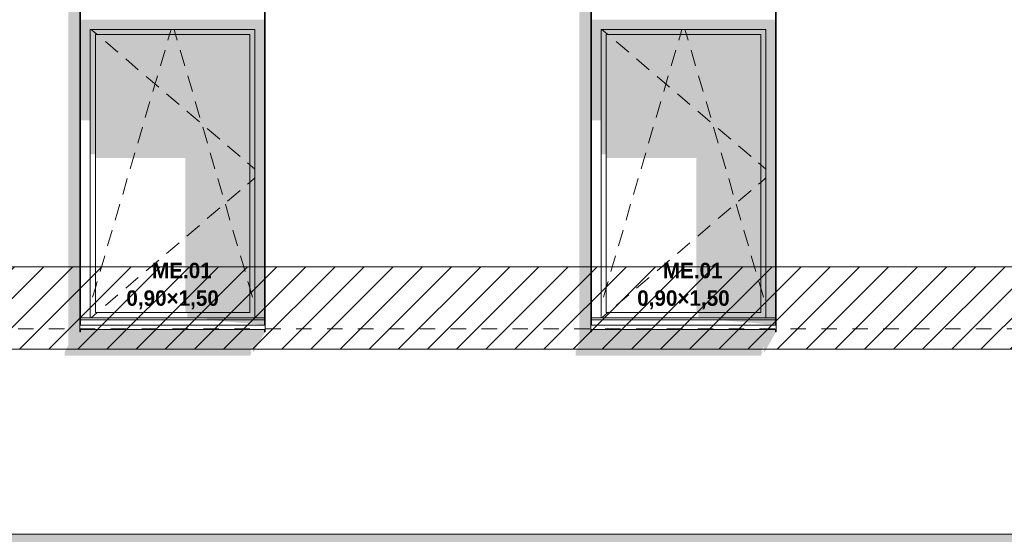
# Model space of a CAD drawing. Header units: millimetres. Extents: x 22784 to 62337, y -53000 to 10500.
# Tile 11 of 26: x 33001 to 37781, y -1 to 2497. Entities that reach past the tile are written whole.
import ezdxf

# ---------------------------------------------------------------- set-up
doc = ezdxf.new("R2010")
doc.units = ezdxf.units.MM
doc.header["$MEASUREMENT"] = 0
doc.linetypes.add('_TIRET COURT 1', pattern=[150, 75, -75])
for name, color, linetype in [('Nouveau_0', 7, 'Continuous'), ('Nouveau_2D - Dessin général', 7, 'Continuous'), ('Nouveau_2D - Etiquettes 50ème', 7, 'Continuous'), ('Nouveau__Murs ext - Bardages', 7, 'Continuous'), ('Nouveau__Murs ext - Périphériques', 7, 'Continuous'), ('Nouveau_Exter - Environnement', 7, 'Continuous'), ('Nouveau_Fenêtres Archicad', 7, 'Continuous')]:
    doc.layers.add(name, color=color, linetype=linetype)
doc.styles.add('STYLE_GENERE_4', font='GOTHIC.TTF')

# ---------------------------------------------------------------- blocks, each defined once
blk = doc.blocks.new('Élément de coupe_4')
at = {"layer": 'Nouveau__Murs ext - Périphériques', "linetype": 'Continuous', "lineweight": 13}
for points in [[(33219.5, 885.3), (33219.5, 865.3), (34119.5, 865.3), (34126.5, 887.5), (34120.7, 887.5), (34134, 911.8), (34134, 884.3), (34137, 884.3), (34193, 982), (34190, 982), (34190, 993.4), (33296, 993.4), (33296, 982), (33293, 982), (33293, 3560), (33237, 3560), (33237, 917.3)], [(35699.5, 865.3), (36599.5, 865.3), (36606.5, 887.5), (36600.7, 887.5), (36614, 911.8), (36614, 884.3), (36617, 884.3), (36673, 982), (36670, 982), (36670, 993.4), (35776, 993.4), (35776, 982), (35773, 982), (35773, 3560), (35717, 3560), (35717, 917.3), (35699.5, 885.3)]]:
    blk.add_hatch(color=7, dxfattribs=at).paths.add_polyline_path(points)
at = {"layer": 'Nouveau__Murs ext - Périphériques', "color": 7, "linetype": 'Continuous', "lineweight": 5}
blk.add_line((39868, 0), (27618, 0), dxfattribs=at)
blk = doc.blocks.new('Élément de coupe_18')
at = {"layer": 'Nouveau_Fenêtres Archicad', "linetype": 'Continuous', "lineweight": 13}
for points in [[(34190, 2497), (33296, 2497), (33296, 2450), (33343, 2450), (34143, 2450), (34190, 2450)], [(33296, 2450), (33296, 2008.7), (33343, 2008.7), (33343, 2450)], [(34143, 2450), (33343, 2450), (33343, 2425), (33368, 2425), (34118, 2425), (34143, 2425)], [(34143, 2450), (34143, 1050), (34190, 1050), (34190, 2450)], [(33368, 2425), (33343, 2425), (33343, 1843.9), (33368, 1843.9)], [(34118, 2425), (33368, 2425), (33368, 1825.6), (33804.9, 1825.6), (33804.9, 1075), (34118, 1075)], [(34118, 2425), (34118, 1075), (34143, 1075), (34143, 2425)], [(34143, 1075), (33815.4, 1075), (33815.4, 1050), (34143, 1050)], [(33910.6, 1050), (33910.6, 1040), (34190, 1040), (34190, 1050)], [(34190, 1015), (34190, 1040), (33910.6, 1040)]]:
    blk.add_hatch(color=7, dxfattribs=at).paths.add_polyline_path(points)
at = {"layer": 'Nouveau_Fenêtres Archicad', "color": 7, "linetype": 'Continuous', "lineweight": 13}
for p, q in [((33343, 2450), (33343, 1050)), ((34143, 2450), (33343, 2450)), ((33347.3, 2450), (33376.6, 2425)), ((33728.3, 2425), (33735.7, 2450)), ((33757.7, 2425), (33750.3, 2450)), ((34143, 1050), (34143, 2450)), ((33368, 2425), (33368, 1075)), ((34118, 2425), (33368, 2425)), ((33376.6, 2425), (33378.9, 2423.1)), ((33416.9, 2390.6), (33477.8, 2338.7)), ((33720.2, 2397.3), (33720.5, 2398.2)), ((33720.5, 2398.2), (33728.3, 2425)), ((33765.5, 2398.2), (33757.7, 2425)), ((33765.8, 2397.3), (33765.5, 2398.2)), ((34118, 1075), (34118, 2425)), ((33683.7, 2272.5), (33706.2, 2349.3)), ((33802.3, 2272.5), (33779.8, 2349.3)), ((33515.8, 2306.3), (33576.7, 2254.4)), ((33614.7, 2221.9), (33675.6, 2170)), ((33647.1, 2147.8), (33669.6, 2224.5)), ((33838.9, 2147.8), (33816.4, 2224.5)), ((33713.6, 2137.5), (33774.5, 2085.6)), ((33610.5, 2023), (33633, 2099.8)), ((33875.5, 2023), (33853, 2099.8)), ((33812.5, 2053.2), (33873.4, 2001.3)), ((33574, 1898.3), (33596.5, 1975)), ((33912, 1898.3), (33889.5, 1975)), ((33911.5, 1968.8), (33972.3, 1916.9)), ((34010.4, 1884.5), (34071.2, 1832.5)), ((33537.4, 1773.5), (33559.9, 1850.3)), ((33948.6, 1773.5), (33926.1, 1850.3)), ((34107.1, 1801.9), (34118, 1792.6)), ((34118, 1792.6), (34143, 1771.3)), ((33500.8, 1648.8), (33523.3, 1725.5)), ((33985.2, 1648.8), (33962.7, 1725.5)), ((34118, 1707.4), (34143, 1728.7)), ((34107.1, 1698.1), (34118, 1707.4)), ((34010.4, 1615.5), (34071.2, 1667.5)), ((33464.3, 1524), (33486.8, 1600.8)), ((33911.5, 1531.2), (33972.3, 1583.1)), ((34021.7, 1524), (33999.2, 1600.8)), ((33812.5, 1446.8), (33873.4, 1498.7)), ((33427.7, 1399.3), (33450.2, 1476)), ((34058.3, 1399.3), (34035.8, 1476)), ((33713.6, 1362.5), (33774.5, 1414.4)), ((33391.1, 1274.5), (33413.6, 1351.3)), ((34094.9, 1274.5), (34072.4, 1351.3)), ((33614.7, 1278.1), (33675.6, 1330)), ((33515.8, 1193.7), (33576.7, 1245.6)), ((33354.6, 1149.8), (33368, 1195.6)), ((33368, 1195.6), (33377.1, 1226.5)), ((34118, 1195.6), (34108.9, 1226.5)), ((34131.4, 1149.8), (34118, 1195.6)), ((33416.9, 1109.4), (33477.8, 1161.3)), ((33347.3, 1050), (33376.6, 1075)), ((33368, 1075), (34118, 1075)), ((33376.6, 1075), (33378.9, 1076.9)), ((33293, 1015), (33293, 1013.4)), ((33293, 1013.4), (33293, 993.4)), ((34193, 1013.4), (33293, 1013.4)), ((34190, 1050), (33296, 1050)), ((34190, 1040), (33296, 1040)), ((34193, 1015), (34193, 1013.4)), ((34193, 1013.4), (34193, 993.4)), ((34193, 993.4), (33293, 993.4))]:
    blk.add_line(p, q, dxfattribs=at)
blk = doc.blocks.new('Élément de coupe_19')
at = {"layer": 'Nouveau_Fenêtres Archicad', "linetype": 'Continuous', "lineweight": 13}
for points in [[(36670, 2497), (35776, 2497), (35776, 2450), (35823, 2450), (36623, 2450), (36670, 2450)], [(35776, 2450), (35776, 2008.7), (35823, 2008.7), (35823, 2450)], [(36623, 2450), (35823, 2450), (35823, 2425), (35848, 2425), (36598, 2425), (36623, 2425)], [(36623, 2450), (36623, 1050), (36670, 1050), (36670, 2450)], [(35848, 2425), (35823, 2425), (35823, 1843.9), (35848, 1843.9)], [(36598, 2425), (35848, 2425), (35848, 1825.6), (36284.9, 1825.6), (36284.9, 1075), (36598, 1075)], [(36598, 2425), (36598, 1075), (36623, 1075), (36623, 2425)], [(36623, 1075), (36295.4, 1075), (36295.4, 1050), (36623, 1050)], [(36390.6, 1050), (36390.6, 1040), (36670, 1040), (36670, 1050)], [(36390.6, 1040), (36670, 1015), (36670, 1040)]]:
    blk.add_hatch(color=7, dxfattribs=at).paths.add_polyline_path(points)
at = {"layer": 'Nouveau_Fenêtres Archicad', "color": 7, "linetype": 'Continuous', "lineweight": 13}
for p, q in [((35823, 2450), (35823, 1050)), ((36623, 2450), (35823, 2450)), ((35827.3, 2450), (35856.6, 2425)), ((36208.3, 2425), (36215.7, 2450)), ((36237.7, 2425), (36230.3, 2450)), ((36623, 1050), (36623, 2450)), ((35848, 2425), (35848, 1075)), ((36598, 2425), (35848, 2425)), ((35856.6, 2425), (35858.9, 2423.1)), ((35896.9, 2390.6), (35957.8, 2338.7)), ((36200.2, 2397.3), (36200.5, 2398.2)), ((36200.5, 2398.2), (36208.3, 2425)), ((36245.5, 2398.2), (36237.7, 2425)), ((36245.8, 2397.3), (36245.5, 2398.2)), ((36598, 1075), (36598, 2425)), ((36163.7, 2272.5), (36186.2, 2349.3)), ((36282.3, 2272.5), (36259.8, 2349.3)), ((35995.8, 2306.3), (36056.7, 2254.4)), ((36094.7, 2221.9), (36155.6, 2170)), ((36127.1, 2147.8), (36149.6, 2224.5)), ((36318.9, 2147.8), (36296.4, 2224.5)), ((36193.6, 2137.5), (36254.5, 2085.6)), ((36090.5, 2023), (36113, 2099.8)), ((36355.5, 2023), (36333, 2099.8)), ((36292.5, 2053.2), (36353.4, 2001.3)), ((36054, 1898.3), (36076.5, 1975)), ((36392, 1898.3), (36369.5, 1975)), ((36391.5, 1968.8), (36452.3, 1916.9)), ((36490.4, 1884.5), (36551.2, 1832.5)), ((36017.4, 1773.5), (36039.9, 1850.3)), ((36428.6, 1773.5), (36406.1, 1850.3)), ((36587.1, 1801.9), (36598, 1792.6)), ((36598, 1792.6), (36623, 1771.3)), ((35980.8, 1648.8), (36003.3, 1725.5)), ((36465.2, 1648.8), (36442.7, 1725.5)), ((36598, 1707.4), (36623, 1728.7)), ((36587.1, 1698.1), (36598, 1707.4)), ((36490.4, 1615.5), (36551.2, 1667.5)), ((35944.3, 1524), (35966.8, 1600.8)), ((36391.5, 1531.2), (36452.3, 1583.1)), ((36501.7, 1524), (36479.2, 1600.8)), ((36292.5, 1446.8), (36353.4, 1498.7)), ((35907.7, 1399.3), (35930.2, 1476)), ((36538.3, 1399.3), (36515.8, 1476)), ((36193.6, 1362.5), (36254.5, 1414.4)), ((35871.1, 1274.5), (35893.6, 1351.3)), ((36574.9, 1274.5), (36552.4, 1351.3)), ((36094.7, 1278.1), (36155.6, 1330)), ((35995.8, 1193.7), (36056.7, 1245.6)), ((35834.6, 1149.8), (35848, 1195.6)), ((35848, 1195.6), (35857.1, 1226.5)), ((36598, 1195.6), (36588.9, 1226.5)), ((36611.4, 1149.8), (36598, 1195.6)), ((35896.9, 1109.4), (35957.8, 1161.3)), ((35827.3, 1050), (35856.6, 1075)), ((35848, 1075), (36598, 1075)), ((35856.6, 1075), (35858.9, 1076.9)), ((35773, 1015), (35773, 1013.4)), ((35773, 1013.4), (35773, 993.4)), ((36673, 1013.4), (35773, 1013.4)), ((36670, 1050), (35776, 1050)), ((36670, 1040), (35776, 1040)), ((36673, 1015), (36673, 1013.4)), ((36673, 1013.4), (36673, 993.4)), ((36673, 993.4), (35773, 993.4))]:
    blk.add_line(p, q, dxfattribs=at)
blk = doc.blocks.new('Élément de coupe_167')
at = {"layer": 'Nouveau__Murs ext - Bardages', "linetype": 'Continuous', "lineweight": 13}
for points in [[(33296, 4553.4), (33293, 4553.4), (33293, 4522.9), (33296, 4522.9)], [(33293, 982), (33296, 982), (33296, 993.4), (33293, 993.4)]]:
    blk.add_hatch(color=7, dxfattribs=at).paths.add_polyline_path(points)
at = {"layer": 'Nouveau__Murs ext - Bardages', "color": 7, "linetype": 'Continuous', "lineweight": 13}
for p, q in [((33293, 6857), (33296, 6857)), ((33293, 4575), (33293, 6857)), ((33296, 6060), (33296, 6857)), ((33296, 6057), (33296, 6060)), ((33296, 4575), (33296, 6057)), ((33293, 1015), (33293, 4553.4)), ((33296, 2500), (33296, 4553.4)), ((33296, 2497), (33296, 2500)), ((33296, 1015), (33296, 2497)), ((33293, 982), (33293, 993.4)), ((33293, 982), (33296, 982)), ((33296, 982), (33296, 993.4))]:
    blk.add_line(p, q, dxfattribs=at)
blk = doc.blocks.new('Élément de coupe_168')
at = {"layer": 'Nouveau__Murs ext - Bardages', "color": 7, "linetype": 'Continuous', "lineweight": 13}
for p, q in [((34190, 6857), (34193, 6857)), ((34190, 6060), (34190, 6857)), ((34193, 4575), (34193, 6857)), ((34190, 6057), (34190, 6060)), ((34190, 4575), (34190, 6057)), ((34190, 2500), (34190, 4553.4)), ((34193, 1015), (34193, 4553.4)), ((34190, 2497), (34190, 2500)), ((34190, 1015), (34190, 2497)), ((34190, 982), (34190, 993.4)), ((34190, 982), (34193, 982)), ((34193, 982), (34193, 993.4))]:
    blk.add_line(p, q, dxfattribs=at)
blk = doc.blocks.new('Élément de coupe_174')
at = {"layer": 'Nouveau__Murs ext - Bardages', "linetype": 'Continuous', "lineweight": 13}
for points in [[(35776, 4553.4), (35773, 4553.4), (35773, 4522.9), (35776, 4522.9)], [(35773, 982), (35776, 982), (35776, 993.4), (35773, 993.4)]]:
    blk.add_hatch(color=7, dxfattribs=at).paths.add_polyline_path(points)
at = {"layer": 'Nouveau__Murs ext - Bardages', "color": 7, "linetype": 'Continuous', "lineweight": 13}
for p, q in [((35773, 6857), (35776, 6857)), ((35773, 4575), (35773, 6857)), ((35776, 6060), (35776, 6857)), ((35776, 6057), (35776, 6060)), ((35776, 4575), (35776, 6057)), ((35773, 1015), (35773, 4553.4)), ((35776, 2500), (35776, 4553.4)), ((35776, 2497), (35776, 2500)), ((35776, 1015), (35776, 2497)), ((35773, 982), (35773, 993.4)), ((35773, 982), (35776, 982)), ((35776, 982), (35776, 993.4))]:
    blk.add_line(p, q, dxfattribs=at)
blk = doc.blocks.new('Élément de coupe_175')
at = {"layer": 'Nouveau__Murs ext - Bardages', "color": 7, "linetype": 'Continuous', "lineweight": 13}
for p, q in [((36670, 6857), (36673, 6857)), ((36670, 6060), (36670, 6857)), ((36673, 4575), (36673, 6857)), ((36670, 6057), (36670, 6060)), ((36670, 4575), (36670, 6057)), ((36670, 2500), (36670, 4553.4)), ((36673, 1015), (36673, 4553.4)), ((36670, 2497), (36670, 2500)), ((36670, 1015), (36670, 2497)), ((36670, 982), (36670, 993.4)), ((36670, 982), (36673, 982)), ((36673, 982), (36673, 993.4))]:
    blk.add_line(p, q, dxfattribs=at)
blk = doc.blocks.new('Élément de coupe_224')
at = {"layer": 'Nouveau_Exter - Environnement', "linetype": 'Continuous', "lineweight": 13}
blk.add_hatch(color=7, dxfattribs=at).paths.add_polyline_path([(24722, 0), (24722, -122.1), (24916.7, -122.1), (24722, -461.5), (24722, -1000), (24958, -1000), (24958, -50), (25438, -50), (25438, -122.1), (27391, -122.1), (27391, -134.3), (27541, -134.3), (27548, -122.1), (39791, -122.1), (39791, -134.3), (39941, -134.3), (39948, -122.1), (52191, -122.1), (52191, -134.3), (52341, -134.3), (52348, -122.1), (59573, -122.1), (59573, -134.3), (59723, -134.3), (59730, -122.1), (60178, -122.1), (60178, 0)])

msp = doc.modelspace()

# ---------------------------------------------------------------- hatches: boundary and pattern name
at = {"layer": 'Nouveau_0', "linetype": 'Continuous', "lineweight": 0}
h = msp.add_hatch(dxfattribs=at)
h.set_pattern_fill('Blocs_maçonnerie', color=112, style=0, pattern_type=2)
h.set_pattern_definition([(45, (0, 0), (-70.71068, 70.71068), [])])
h.paths.add_polyline_path([(24231.683, 1297.603), (60817.947, 1297.603), (60817.947, 897.603), (24231.683, 897.603)])

# ---------------------------------------------------------------- linework, layer by layer
at = {"layer": 'Nouveau_0', "color": 112, "linetype": 'Continuous', "lineweight": 0, "flags": 128}
msp.add_lwpolyline([(24231.683, 1297.603), (60817.947, 1297.603), (60817.947, 897.603), (24231.683, 897.603)], close=True, dxfattribs=at)
at = {"layer": 'Nouveau_2D - Dessin général', "color": 7, "linetype": '_TIRET COURT 1', "lineweight": 13}
msp.add_line((60817.947, 995.86), (23876.81, 995.86), dxfattribs=at)

# ---------------------------------------------------------------- block references
at = {"layer": 'Nouveau__Murs ext - Bardages', "lineweight": 0}
for name in ['Élément de coupe_167', 'Élément de coupe_168', 'Élément de coupe_174', 'Élément de coupe_175']:
    msp.add_blockref(name, (0, 0), dxfattribs=at)
at = {"layer": 'Nouveau__Murs ext - Périphériques', "lineweight": 0}
msp.add_blockref('Élément de coupe_4', (0, 0), dxfattribs=at)
at = {"layer": 'Nouveau_Exter - Environnement', "lineweight": 0}
msp.add_blockref('Élément de coupe_224', (0, 0), dxfattribs=at)
at = {"layer": 'Nouveau_Fenêtres Archicad', "lineweight": 0}
for name in ['Élément de coupe_18', 'Élément de coupe_19']:
    msp.add_blockref(name, (0, 0), dxfattribs=at)

# ---------------------------------------------------------------- texts
at = {"layer": 'Nouveau_2D - Etiquettes 50ème', "color": 7, "linetype": 'Continuous', "lineweight": 13, "char_height": 75, "attachment_point": 8, "line_spacing_factor": 1.071211, "style": 'STYLE_GENERE_4'}
for insert in [(33743, 1091.114), (36223, 1091.114)]:
    msp.add_mtext('{\\fCentury Gothic|b1|i0|c0|p0;\\W3.23265; }{\\A1;\\fCentury Gothic|b1|i0|c0|p0;ME.01 }\\P{\\A1;\\fCentury Gothic|b1|i0|c0|p0;0,90×1,50}', dxfattribs=dict(at, insert=insert))

doc.saveas('drawing.dxf')
